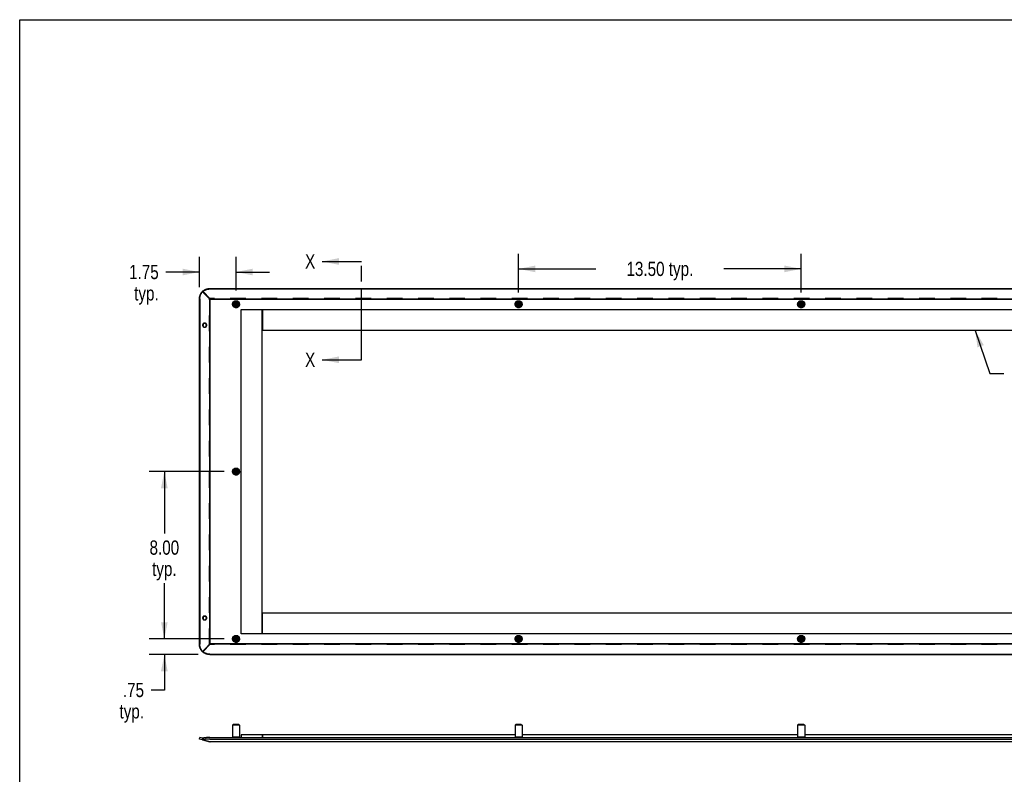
# Model space of a CAD drawing. Header units: inches. Extents: x 0 to 136, y 0 to 88.
# Tile 2 of 10: x 0 to 47, y 52 to 88. Entities that reach past the tile are written whole.
import ezdxf

# ---------------------------------------------------------------- set-up
doc = ezdxf.new("R2010")
doc.units = ezdxf.units.IN
doc.header["$LTSCALE"] = 7.48
doc.header["$MEASUREMENT"] = 0
for name, pattern in [('DOT', [0.2, 0.1, -0.1]), ('HIDDEN', [0.2, 0.1, -0.1]), ('PHANTOM', [0.8, 0.45, -0.05, 0.1, -0.05, 0.1, -0.05])]:
    doc.linetypes.add(name, pattern=pattern)
doc.layers.get('0').update_dxf_attribs({"linetype": 'CONTINUOUS'})
doc.layers.add('DEFAULT_2', color=8, linetype='HIDDEN')
doc.layers.add('DIMENSIONS', color=7, linetype='CONTINUOUS')
doc.styles.get("Standard").update_dxf_attribs({"font": 'txt', "width": 0.8})
doc.dimstyles.new('DIMSTYLE_1', dxfattribs={"dimtxt": 0.68, "dimasz": 0.8, "dimexe": 0.09, "dimexo": 0.07, "dimgap": 0.0425, "dimtad": 0, "dimtih": 1, "dimtoh": 1, "dimzin": 4, "dimdsep": 46, "dimtxsty": 'Standard', "dimblk": '_FILLED', "dimblk1": '_FILLED', "dimblk2": '_FILLED', "dimcen": 0.09, "dimadec": 0, "dimazin": 0, "dimtfac": 1, "dimtofl": 0, "dimtmove": 0, "dimatfit": 3, "dimldrblk": '_FILLED', "dimfxl": 0, "dimtolj": 1, "dimtzin": 4, "dimarcsym": 0})
doc.dimstyles.get("Standard").update_dxf_attribs({"dimtxt": 0.68, "dimasz": 0.8, "dimexe": 0.09, "dimexo": 0.07, "dimgap": 0.09, "dimtad": 0, "dimtih": 1, "dimtoh": 1, "dimzin": 4, "dimdsep": 46, "dimtxsty": 'Standard', "dimblk": '_FILLED', "dimblk1": '_FILLED', "dimblk2": '_FILLED', "dimcen": 0.09, "dimadec": 0, "dimazin": 0, "dimtp": 0.01, "dimtm": 0.01, "dimtfac": 1, "dimtofl": 0, "dimtmove": 0, "dimatfit": 3, "dimldrblk": '_FILLED', "dimfxl": 0, "dimtolj": 1, "dimtzin": 4, "dimarcsym": 0})

# ---------------------------------------------------------------- blocks, each defined once
blk = doc.blocks.new('_FILLED')
at = {"color": 0, "linetype": 'ByBlock'}
blk.add_solid([(0, 0), (-1, 0.2), (-1, -0.2)], dxfattribs=at)
blk = doc.blocks.new('*D6')
at = {"layer": 'DIMENSIONS', "color": 2, "linetype": 'Continuous'}
for p, q in [((8.586, 75.21), (8.586, 76.656)), ((10.336, 75.05), (10.336, 76.656)), ((8.586, 75.936), (6.981, 75.936)), ((10.336, 75.936), (11.936, 75.936))]:
    blk.add_line(p, q, dxfattribs=at)
at = {"layer": 'DIMENSIONS', "color": 2, "linetype": 'Continuous', "xscale": 0.8, "yscale": 0.8, "zscale": 0.8}
blk.add_blockref('_FILLED', (8.586, 75.936), dxfattribs=at)
at = {"layer": 'DIMENSIONS', "color": 2, "linetype": 'Continuous', "xscale": 0.8, "yscale": 0.8, "zscale": 0.8, "rotation": 180}
blk.add_blockref('_FILLED', (10.336, 75.936), dxfattribs=at)
at = {"layer": 'DIMENSIONS', "color": 2, "linetype": 'Continuous', "insert": (6.641, 76.276), "char_height": 0.68, "width": 2.176, "attachment_point": 3, "line_spacing_factor": 0.9}
blk.add_mtext('1.75\\Ptyp.', dxfattribs=at)
blk = doc.blocks.new('*D8')
at = {"layer": 'DIMENSIONS', "color": 2, "linetype": 'Continuous'}
for p, q in [((23.836, 74.956), (23.836, 76.806)), ((37.336, 74.956), (37.336, 76.806)), ((23.836, 76.086), (27.526, 76.086)), ((37.336, 76.086), (33.646, 76.086))]:
    blk.add_line(p, q, dxfattribs=at)
at = {"layer": 'DIMENSIONS', "color": 2, "linetype": 'Continuous', "xscale": 0.8, "yscale": 0.8, "zscale": 0.8, "rotation": 180}
blk.add_blockref('_FILLED', (23.836, 76.086), dxfattribs=at)
at = {"layer": 'DIMENSIONS', "color": 2, "linetype": 'Continuous', "xscale": 0.8, "yscale": 0.8, "zscale": 0.8}
blk.add_blockref('_FILLED', (37.336, 76.086), dxfattribs=at)
at = {"layer": 'DIMENSIONS', "color": 2, "linetype": 'Continuous', "insert": (30.586, 76.426), "char_height": 0.68, "width": 5.44, "attachment_point": 2, "line_spacing_factor": 0.9}
blk.add_mtext('13.50 typ.', dxfattribs=at)
blk = doc.blocks.new('*D9')
at = {"layer": 'DIMENSIONS', "color": 2, "linetype": 'Continuous'}
for p, q in [((6.911, 58.396), (6.911, 59.996)), ((9.776, 58.396), (6.191, 58.396)), ((8.522, 57.646), (6.191, 57.646)), ((6.911, 57.646), (6.911, 55.953)), ((6.911, 55.953), (6.28, 55.953))]:
    blk.add_line(p, q, dxfattribs=at)
at = {"layer": 'DIMENSIONS', "color": 2, "linetype": 'Continuous', "xscale": 0.8, "yscale": 0.8, "zscale": 0.8}
for p, rotation in [((6.911, 58.396), 270), ((6.911, 57.646), 90)]:
    blk.add_blockref('_FILLED', p, dxfattribs=dict(at, rotation=rotation))
at = {"layer": 'DIMENSIONS', "color": 2, "linetype": 'Continuous', "insert": (5.94, 56.293), "char_height": 0.68, "width": 2.176, "attachment_point": 3, "line_spacing_factor": 0.9}
blk.add_mtext('.75\\Ptyp.', dxfattribs=at)
blk = doc.blocks.new('*D10')
at = {"layer": 'DIMENSIONS', "color": 2, "linetype": 'Continuous'}
for p, q in [((9.776, 66.396), (6.191, 66.396)), ((6.911, 66.396), (6.911, 63.442)), ((6.911, 58.396), (6.911, 61.062)), ((9.776, 58.396), (6.191, 58.396))]:
    blk.add_line(p, q, dxfattribs=at)
at = {"layer": 'DIMENSIONS', "color": 2, "linetype": 'Continuous', "xscale": 0.8, "yscale": 0.8, "zscale": 0.8}
for p, rotation in [((6.911, 66.396), 90), ((6.911, 58.396), 270)]:
    blk.add_blockref('_FILLED', p, dxfattribs=dict(at, rotation=rotation))
at = {"layer": 'DIMENSIONS', "color": 2, "linetype": 'Continuous', "insert": (6.911, 63.102), "char_height": 0.68, "width": 2.176, "attachment_point": 2, "line_spacing_factor": 0.9}
blk.add_mtext('8.00\\Ptyp.', dxfattribs=at)

msp = doc.modelspace()

# ---------------------------------------------------------------- linework, layer by layer
at = {"color": 7, "linetype": 'Continuous'}
for p, q in [((0, 0), (0, 88)), ((0, 88), (136, 88)), ((8.7231, 74.9767), (8.7397, 74.9955)), ((8.7376, 75.0134), (8.7571, 75.0134)), ((8.7381, 75.0133), (8.7381, 74.9938)), ((8.7381, 74.9938), (8.7557, 75.0092)), ((8.7381, 74.9938), (9.0863, 74.6457)), ((8.7397, 74.9955), (8.7478, 75.0039)), ((9.0818, 75.1458), (9.0818, 75.1263)), ((9.0818, 75.1263), (91.5907, 75.1263)), ((8.5862, 74.6502), (8.6057, 74.6502)), ((8.6057, 74.6502), (8.6057, 58.1413)), ((9.0863, 58.1458), (9.0863, 74.6457)), ((9.0896, 74.6424), (9.0863, 74.6457)), ((9.0863, 74.6457), (9.1088, 74.6292)), ((91.5861, 74.6457), (9.0863, 74.6457)), ((9.0963, 74.6358), (9.0896, 74.6424)), ((9.1063, 74.6257), (9.0962, 74.6357)), ((9.1063, 74.6257), (9.0963, 74.6358)), ((9.1063, 58.1658), (9.1063, 74.6257)), ((91.5662, 74.6257), (9.1063, 74.6257)), ((10.5862, 58.6458), (10.5862, 74.1458)), ((10.5862, 74.1458), (11.5862, 74.1458)), ((11.5862, 58.6458), (11.5862, 74.1458)), ((11.6062, 74.1458), (11.6062, 73.1458)), ((11.6062, 74.1458), (90.0662, 74.1458)), ((8.8478, 73.4898), (8.8402, 73.4894)), ((8.9193, 73.3958), (8.9388, 73.3958)), ((90.0662, 73.1458), (11.6062, 73.1458)), ((8.8478, 59.4898), (8.8402, 59.4894)), ((8.9193, 59.3958), (8.9388, 59.3958)), ((11.6062, 58.6458), (11.6062, 59.6458)), ((11.6062, 59.6458), (90.0662, 59.6458)), ((11.5862, 58.6458), (10.5862, 58.6458)), ((90.0662, 58.6458), (11.6062, 58.6458)), ((8.5862, 58.1413), (8.6057, 58.1413)), ((8.7381, 57.7977), (9.0863, 58.1458)), ((9.0863, 58.1458), (9.1088, 58.1623)), ((9.0895, 58.1492), (9.0863, 58.1458)), ((91.5861, 58.1458), (9.0863, 58.1458)), ((9.0962, 58.1558), (9.0895, 58.1492)), ((9.1063, 58.1658), (9.0962, 58.1558)), ((9.1063, 58.1658), (9.0963, 58.1557)), ((91.5662, 58.1658), (9.1063, 58.1658)), ((8.7376, 57.7781), (8.7571, 57.7781)), ((8.7381, 57.7782), (8.7381, 57.7977)), ((8.7557, 57.7823), (8.7381, 57.7977)), ((8.7478, 57.7876), (8.7397, 57.796)), ((8.774, 57.7678), (8.7557, 57.7823)), ((9.0818, 57.6458), (9.0818, 57.6652)), ((9.0818, 57.6652), (91.5907, 57.6652)), ((10.2081, 54.306), (10.1677, 54.2656)), ((10.1677, 54.2656), (10.1677, 53.699)), ((10.5047, 54.2656), (10.1677, 54.2656)), ((10.4643, 54.306), (10.2081, 54.306)), ((10.4643, 54.306), (10.5047, 54.2656)), ((10.5047, 54.2656), (10.5047, 53.699)), ((23.7081, 54.306), (23.6677, 54.2656)), ((23.6677, 54.2656), (23.6677, 53.699)), ((24.0047, 54.2656), (23.6677, 54.2656)), ((23.9643, 54.306), (23.7081, 54.306)), ((23.9643, 54.306), (24.0047, 54.2656)), ((24.0047, 54.2656), (24.0047, 53.699)), ((37.2081, 54.306), (37.1677, 54.2656)), ((37.1677, 54.2656), (37.1677, 53.699)), ((37.5047, 54.2656), (37.1677, 54.2656)), ((37.4643, 54.306), (37.2081, 54.306)), ((37.4643, 54.306), (37.5047, 54.2656)), ((37.5047, 54.2656), (37.5047, 53.699)), ((8.5862, 53.607), (8.6057, 53.6825)), ((8.7571, 53.6434), (8.6057, 53.6825)), ((8.7376, 53.5679), (8.7571, 53.6434)), ((8.7557, 53.6523), (8.7381, 53.6483)), ((8.7381, 53.5728), (8.7381, 53.6483)), ((9.0818, 53.6825), (91.5907, 53.6825)), ((10.5047, 53.699), (10.1677, 53.699)), ((10.1687, 53.6825), (10.1687, 53.699)), ((10.5037, 53.6825), (10.5037, 53.699)), ((10.5862, 53.806), (10.5862, 53.6825)), ((11.5862, 53.806), (10.5862, 53.806)), ((11.5862, 53.806), (11.5862, 53.6825)), ((11.6062, 53.806), (11.6062, 53.6825)), ((23.6677, 53.806), (11.6062, 53.806)), ((24.0047, 53.699), (23.6677, 53.699)), ((23.6687, 53.6825), (23.6687, 53.699)), ((24.0037, 53.6825), (24.0037, 53.699)), ((37.1677, 53.806), (24.0047, 53.806)), ((37.5047, 53.699), (37.1677, 53.699)), ((37.1687, 53.6825), (37.1687, 53.699)), ((37.5037, 53.6825), (37.5037, 53.699)), ((50.6677, 53.806), (37.5047, 53.806)), ((9.0759, 53.4856), (9.0747, 53.4809)), ((9.0947, 53.4784), (9.0941, 53.4759))]:
    msp.add_line(p, q, dxfattribs=at)
at = {"color": 7, "linetype": 'PHANTOM'}
msp.add_line((16.3362, 71.738), (16.3362, 76.4418), dxfattribs=at)
at = {"color": 3, "linetype": 'Continuous'}
for p, q in [((8.7202, 74.9955), (8.7376, 75.0134)), ((9.0818, 75.1458), (91.5907, 75.1458)), ((8.5862, 58.1413), (8.5862, 74.6502)), ((8.7557, 57.7628), (8.7381, 57.7782)), ((9.0818, 57.6458), (91.5907, 57.6458)), ((9.0941, 53.4759), (8.5862, 53.607)), ((8.7381, 53.5728), (9.0863, 53.483)), ((9.0818, 53.607), (91.5907, 53.607)), ((9.0896, 53.4814), (9.0863, 53.483)), ((91.5662, 53.478), (9.1063, 53.478))]:
    msp.add_line(p, q, dxfattribs=at)
for points in [[(8.5862, 74.6502), (8.5868, 74.6756), (8.5887, 74.7009), (8.5918, 74.7262), (8.5962, 74.7512), (8.6018, 74.7759), (8.6085, 74.8003), (8.6165, 74.8244), (8.6257, 74.8479), (8.636, 74.871), (8.6474, 74.8935), (8.6599, 74.9154), (8.6735, 74.9366), (8.6881, 74.957), (8.7037, 74.9767), (8.7202, 74.9955)], [(8.7381, 75.0133), (8.7557, 75.0287), (8.774, 75.0432), (8.793, 75.0569), (8.8127, 75.0697), (8.8329, 75.0815), (8.8537, 75.0925), (8.875, 75.1024), (8.8968, 75.1114), (8.919, 75.1194), (8.9416, 75.1263), (8.9645, 75.1322), (8.9876, 75.1371), (9.0109, 75.1409), (9.0345, 75.1436), (9.058, 75.1452), (9.0818, 75.1458)], [(8.9193, 73.3958), (8.919, 73.4035), (8.9181, 73.4112), (8.9165, 73.4188), (8.9144, 73.4263), (8.9116, 73.4335), (8.9083, 73.4405), (8.9045, 73.4472), (8.9001, 73.4535), (8.8952, 73.4594), (8.8899, 73.4649), (8.8842, 73.4699), (8.8781, 73.4745), (8.8716, 73.4784), (8.8648, 73.4818), (8.8578, 73.4847), (8.8506, 73.4869), (8.8433, 73.4885), (8.838, 73.4892)], [(8.838, 73.3024), (8.8433, 73.303), (8.8506, 73.3046), (8.8578, 73.3069), (8.8648, 73.3097), (8.8716, 73.3131), (8.8781, 73.3171), (8.8842, 73.3216), (8.8899, 73.3266), (8.8952, 73.3321), (8.9001, 73.338), (8.9045, 73.3443), (8.9083, 73.351), (8.9116, 73.358), (8.9144, 73.3652), (8.9165, 73.3727), (8.9181, 73.3803), (8.919, 73.388), (8.9193, 73.3958)], [(8.9193, 59.3958), (8.919, 59.4035), (8.9181, 59.4112), (8.9165, 59.4188), (8.9144, 59.4263), (8.9116, 59.4335), (8.9083, 59.4405), (8.9045, 59.4472), (8.9001, 59.4535), (8.8952, 59.4594), (8.8899, 59.4649), (8.8842, 59.4699), (8.8781, 59.4745), (8.8716, 59.4784), (8.8648, 59.4818), (8.8578, 59.4847), (8.8506, 59.4869), (8.8433, 59.4885), (8.838, 59.4892)], [(8.838, 59.3024), (8.8433, 59.303), (8.8506, 59.3046), (8.8578, 59.3069), (8.8648, 59.3097), (8.8716, 59.3131), (8.8781, 59.3171), (8.8842, 59.3216), (8.8899, 59.3266), (8.8952, 59.3321), (8.9001, 59.338), (8.9045, 59.3443), (8.9083, 59.351), (8.9116, 59.358), (8.9144, 59.3652), (8.9165, 59.3727), (8.9181, 59.3803), (8.919, 59.388), (8.9193, 59.3958)], [(8.7376, 57.7781), (8.7202, 57.796), (8.7037, 57.8148), (8.6881, 57.8345), (8.6735, 57.8549), (8.6599, 57.8761), (8.6474, 57.898), (8.636, 57.9205), (8.6257, 57.9436), (8.6165, 57.9672), (8.6085, 57.9912), (8.6018, 58.0156), (8.5962, 58.0404), (8.5918, 58.0654), (8.5887, 58.0906), (8.5868, 58.1159), (8.5862, 58.1413)], [(9.0818, 57.6458), (9.058, 57.6463), (9.0345, 57.6479), (9.0109, 57.6506), (8.9876, 57.6544), (8.9645, 57.6593), (8.9416, 57.6652), (8.919, 57.6721), (8.8968, 57.6801), (8.875, 57.6891), (8.8537, 57.699), (8.8329, 57.71), (8.8127, 57.7218), (8.793, 57.7346), (8.774, 57.7483), (8.7557, 57.7628)], [(9.0818, 53.607), (9.058, 53.6068), (9.0345, 53.6064), (9.0109, 53.6057), (8.9876, 53.6047), (8.9645, 53.6035), (8.9416, 53.6019), (8.919, 53.6002), (8.8968, 53.5981), (8.875, 53.5958), (8.8537, 53.5932), (8.8329, 53.5904), (8.8127, 53.5873), (8.793, 53.584), (8.774, 53.5805), (8.7557, 53.5768), (8.7381, 53.5728)], [(9.0963, 53.4792), (9.0929, 53.4802), (9.0896, 53.4814)], [(9.1063, 53.478), (9.1029, 53.4781), (9.0996, 53.4785), (9.0963, 53.4792)]]:
    msp.add_lwpolyline(points, dxfattribs=at)
at = {"color": 7, "linetype": 'Continuous'}
for points in [[(8.6057, 74.6502), (8.6063, 74.6756), (8.6082, 74.7009), (8.6113, 74.7262), (8.6157, 74.7512), (8.6212, 74.7759), (8.628, 74.8003), (8.636, 74.8244), (8.6452, 74.8479), (8.6555, 74.871), (8.6669, 74.8935), (8.6794, 74.9154), (8.693, 74.9366), (8.7076, 74.957), (8.7231, 74.9767)], [(8.7557, 75.0092), (8.774, 75.0237), (8.793, 75.0374), (8.8127, 75.0502), (8.8329, 75.0621), (8.8537, 75.073), (8.875, 75.083), (8.8968, 75.0919), (8.919, 75.0999), (8.9416, 75.1069), (8.9645, 75.1128), (8.9876, 75.1176), (9.0109, 75.1214), (9.0345, 75.1241), (9.058, 75.1257), (9.0818, 75.1263)], [(9.0962, 74.6357), (9.0895, 74.6424), (9.0863, 74.6457)], [(8.8402, 73.4894), (8.8328, 73.4885), (8.8254, 73.4869), (8.8182, 73.4847), (8.8112, 73.4818), (8.8044, 73.4784), (8.798, 73.4745), (8.7919, 73.4699), (8.7861, 73.4649), (8.7808, 73.4594), (8.7759, 73.4535), (8.7716, 73.4472), (8.7677, 73.4405), (8.7644, 73.4335), (8.7617, 73.4263), (8.7595, 73.4188), (8.758, 73.4112), (8.7571, 73.4035), (8.7567, 73.3958)], [(8.7567, 73.3958), (8.7571, 73.388), (8.758, 73.3803), (8.7595, 73.3727), (8.7617, 73.3652), (8.7644, 73.358), (8.7677, 73.351), (8.7716, 73.3443), (8.7759, 73.338), (8.7808, 73.3321), (8.7861, 73.3266), (8.7919, 73.3216), (8.798, 73.3171), (8.8044, 73.3131), (8.8112, 73.3097), (8.8182, 73.3069), (8.8254, 73.3046), (8.8328, 73.303)], [(8.9388, 73.3958), (8.9385, 73.4035), (8.9375, 73.4112), (8.936, 73.4188), (8.9339, 73.4263), (8.9311, 73.4335), (8.9278, 73.4405), (8.924, 73.4472), (8.9196, 73.4535), (8.9147, 73.4594), (8.9094, 73.4649), (8.9037, 73.4699), (8.8975, 73.4745), (8.8911, 73.4784), (8.8843, 73.4818), (8.8773, 73.4847), (8.8701, 73.4869), (8.8627, 73.4885), (8.8553, 73.4894), (8.8478, 73.4898)], [(8.8478, 73.3018), (8.8553, 73.3021), (8.8627, 73.303), (8.8701, 73.3046), (8.8773, 73.3069), (8.8843, 73.3097), (8.8911, 73.3131), (8.8975, 73.3171), (8.9037, 73.3216), (8.9094, 73.3266), (8.9147, 73.3321), (8.9196, 73.338), (8.924, 73.3443), (8.9278, 73.351), (8.9311, 73.358), (8.9339, 73.3652), (8.936, 73.3727), (8.9375, 73.3803), (8.9385, 73.388), (8.9388, 73.3958)], [(8.8328, 73.303), (8.8402, 73.3021), (8.8478, 73.3018)], [(8.8402, 59.4894), (8.8328, 59.4885), (8.8254, 59.4869), (8.8182, 59.4847), (8.8112, 59.4818), (8.8044, 59.4784), (8.798, 59.4745), (8.7919, 59.4699), (8.7861, 59.4649), (8.7808, 59.4594), (8.7759, 59.4535), (8.7716, 59.4472), (8.7677, 59.4405), (8.7644, 59.4335), (8.7617, 59.4263), (8.7595, 59.4188), (8.758, 59.4112), (8.7571, 59.4035), (8.7567, 59.3958)], [(8.7567, 59.3958), (8.7571, 59.388), (8.758, 59.3803), (8.7595, 59.3727), (8.7617, 59.3652), (8.7644, 59.358), (8.7677, 59.351), (8.7716, 59.3443), (8.7759, 59.338), (8.7808, 59.3321), (8.7861, 59.3266), (8.7919, 59.3216), (8.798, 59.3171), (8.8044, 59.3131), (8.8112, 59.3097), (8.8182, 59.3069), (8.8254, 59.3046), (8.8328, 59.303)], [(8.8328, 59.303), (8.8402, 59.3021), (8.8478, 59.3018)], [(8.9388, 59.3958), (8.9385, 59.4035), (8.9375, 59.4112), (8.936, 59.4188), (8.9339, 59.4263), (8.9311, 59.4335), (8.9278, 59.4405), (8.924, 59.4472), (8.9196, 59.4535), (8.9147, 59.4594), (8.9094, 59.4649), (8.9037, 59.4699), (8.8975, 59.4745), (8.8911, 59.4784), (8.8843, 59.4818), (8.8773, 59.4847), (8.8701, 59.4869), (8.8627, 59.4885), (8.8553, 59.4894), (8.8478, 59.4898)], [(8.8478, 59.3018), (8.8553, 59.3021), (8.8627, 59.303), (8.8701, 59.3046), (8.8773, 59.3069), (8.8843, 59.3097), (8.8911, 59.3131), (8.8975, 59.3171), (8.9037, 59.3216), (8.9094, 59.3266), (8.9147, 59.3321), (8.9196, 59.338), (8.924, 59.3443), (8.9278, 59.351), (8.9311, 59.358), (8.9339, 59.3652), (8.936, 59.3727), (8.9375, 59.3803), (8.9385, 59.388), (8.9388, 59.3958)], [(8.7397, 57.796), (8.7231, 57.8148), (8.7076, 57.8345), (8.693, 57.8549), (8.6794, 57.8761), (8.6669, 57.898), (8.6555, 57.9205), (8.6452, 57.9436), (8.636, 57.9672), (8.628, 57.9912), (8.6212, 58.0156), (8.6157, 58.0404), (8.6113, 58.0654), (8.6082, 58.0906), (8.6063, 58.1159), (8.6057, 58.1413)], [(9.0963, 58.1557), (9.0896, 58.1491), (9.0863, 58.1458)], [(9.0818, 57.6652), (9.058, 57.6658), (9.0345, 57.6674), (9.0109, 57.6701), (8.9876, 57.6739), (8.9645, 57.6788), (8.9416, 57.6847), (8.919, 57.6916), (8.8968, 57.6996), (8.875, 57.7086), (8.8537, 57.7185), (8.8329, 57.7295), (8.8127, 57.7413), (8.793, 57.7541), (8.774, 57.7678)], [(9.0818, 53.6825), (9.058, 53.6823), (9.0345, 53.6819), (9.0109, 53.6812), (8.9876, 53.6802), (8.9645, 53.679), (8.9416, 53.6775), (8.919, 53.6757), (8.8968, 53.6736), (8.875, 53.6713), (8.8537, 53.6687), (8.8329, 53.6659), (8.8127, 53.6629), (8.793, 53.6596), (8.774, 53.656), (8.7557, 53.6523)]]:
    msp.add_lwpolyline(points, dxfattribs=at)
for centre, radius in [((10.3362, 74.3958), 0.1685), ((10.3362, 74.3958), 0.1281), ((10.3362, 74.3958), 0.0939), ((10.3362, 74.3958), 0.09), ((10.3362, 74.3958), 0.04), ((23.8362, 74.3958), 0.1685), ((23.8362, 74.3958), 0.1281), ((23.8362, 74.3958), 0.0939), ((23.8362, 74.3958), 0.09), ((23.8362, 74.3958), 0.04), ((37.3362, 74.3958), 0.1685), ((37.3362, 74.3958), 0.1281), ((37.3362, 74.3958), 0.0939), ((37.3362, 74.3958), 0.09), ((37.3362, 74.3958), 0.04), ((10.3362, 66.3958), 0.1685), ((10.3362, 66.3958), 0.1281), ((10.3362, 66.3958), 0.0939), ((10.3362, 66.3958), 0.09), ((10.3362, 66.3958), 0.04), ((10.3362, 58.3958), 0.1685), ((10.3362, 58.3958), 0.1281), ((10.3362, 58.3958), 0.0939), ((10.3362, 58.3958), 0.09), ((10.3362, 58.3958), 0.04), ((23.8362, 58.3958), 0.1685), ((23.8362, 58.3958), 0.1281), ((23.8362, 58.3958), 0.0939), ((23.8362, 58.3958), 0.09), ((23.8362, 58.3958), 0.04), ((37.3362, 58.3958), 0.1685), ((37.3362, 58.3958), 0.1281), ((37.3362, 58.3958), 0.0939), ((37.3362, 58.3958), 0.09), ((37.3362, 58.3958), 0.04)]:
    msp.add_circle(centre, radius, dxfattribs=at)
at = {"color": 3, "linetype": 'Continuous'}
msp.add_arc((9.1063, 53.636), 0.158, 262.76659, 270, dxfattribs=at)
at = {"layer": 'DEFAULT_2', "color": 8, "linetype": 'HIDDEN'}
for p, q in [((9.0747, 74.6539), (8.7376, 75.0134)), ((8.7381, 75.0133), (9.0863, 74.6652)), ((8.7478, 75.0039), (8.7571, 75.0134)), ((9.0942, 74.6539), (8.7571, 75.0134)), ((9.0668, 58.1458), (9.0668, 74.6457)), ((9.0668, 74.6457), (9.0941, 74.6257)), ((9.0668, 74.6457), (9.0863, 74.6457)), ((9.0941, 74.6257), (9.0747, 74.6539)), ((9.0747, 74.6539), (9.0942, 74.6539)), ((9.0863, 74.6652), (9.0863, 74.6457)), ((9.0929, 74.6522), (9.0863, 74.6652)), ((91.5861, 74.6652), (9.0863, 74.6652)), ((9.1063, 74.6257), (9.0864, 74.6357)), ((9.0941, 74.6257), (9.1063, 74.6257)), ((9.1136, 74.6257), (9.0942, 74.6539)), ((9.1088, 74.6292), (9.1136, 74.6257)), ((8.7373, 73.3958), (8.7567, 73.3958)), ((8.8358, 73.4894), (8.8283, 73.4898)), ((8.8283, 73.4898), (8.8478, 73.4898)), ((8.838, 73.4892), (8.8358, 73.4894)), ((8.8283, 73.3018), (8.8358, 73.3021)), ((8.8283, 73.3018), (8.8478, 73.3018)), ((8.8358, 73.3021), (8.838, 73.3024)), ((8.7373, 59.3958), (8.7567, 59.3958)), ((8.8358, 59.4894), (8.8283, 59.4898)), ((8.8283, 59.4898), (8.8478, 59.4898)), ((8.8283, 59.3018), (8.8358, 59.3021)), ((8.8283, 59.3018), (8.8478, 59.3018)), ((8.838, 59.4892), (8.8358, 59.4894)), ((8.8358, 59.3021), (8.838, 59.3024)), ((9.0747, 58.1376), (8.7376, 57.7781)), ((8.7381, 57.7782), (9.0863, 58.1263)), ((9.0942, 58.1376), (8.7571, 57.7781)), ((9.0668, 58.1458), (9.0941, 58.1658)), ((9.0798, 58.1525), (9.0668, 58.1458)), ((9.0863, 58.1458), (9.0668, 58.1458)), ((9.0941, 58.1658), (9.0747, 58.1376)), ((9.0942, 58.1376), (9.0747, 58.1376)), ((9.0863, 58.1263), (9.0863, 58.1458)), ((91.5861, 58.1263), (9.0863, 58.1263)), ((9.1063, 58.1658), (9.0941, 58.1658)), ((9.1136, 58.1658), (9.0942, 58.1376)), ((9.1063, 58.1658), (9.0963, 58.1459)), ((9.1088, 58.1623), (9.1136, 58.1658)), ((8.7571, 57.7781), (8.7478, 57.7876))]:
    msp.add_line(p, q, dxfattribs=at)
for points in [[(9.0864, 74.6357), (9.0733, 74.6424), (9.0668, 74.6457)], [(9.1063, 74.6257), (9.1029, 74.6324), (9.0929, 74.6522)], [(8.8283, 73.4898), (8.8208, 73.4894), (8.8133, 73.4885), (8.8059, 73.4869), (8.7987, 73.4847), (8.7917, 73.4818), (8.785, 73.4784), (8.7785, 73.4745), (8.7724, 73.4699), (8.7666, 73.4649), (8.7613, 73.4594), (8.7564, 73.4535), (8.7521, 73.4472), (8.7482, 73.4405), (8.7449, 73.4335), (8.7422, 73.4263), (8.74, 73.4188), (8.7385, 73.4112), (8.7376, 73.4035), (8.7373, 73.3958)], [(8.7373, 73.3958), (8.7376, 73.388), (8.7385, 73.3803), (8.74, 73.3727), (8.7422, 73.3652), (8.7449, 73.358), (8.7482, 73.351), (8.7521, 73.3443), (8.7564, 73.338), (8.7613, 73.3321), (8.7666, 73.3266), (8.7724, 73.3216), (8.7785, 73.3171), (8.785, 73.3131), (8.7917, 73.3097), (8.7987, 73.3069), (8.8059, 73.3046), (8.8133, 73.303), (8.8208, 73.3021), (8.8283, 73.3018)], [(8.8283, 59.4898), (8.8208, 59.4894), (8.8133, 59.4885), (8.8059, 59.4869), (8.7987, 59.4847), (8.7917, 59.4818), (8.785, 59.4784), (8.7785, 59.4745), (8.7724, 59.4699), (8.7666, 59.4649), (8.7613, 59.4594), (8.7564, 59.4535), (8.7521, 59.4472), (8.7482, 59.4405), (8.7449, 59.4335), (8.7422, 59.4263), (8.74, 59.4188), (8.7385, 59.4112), (8.7376, 59.4035), (8.7373, 59.3958)], [(8.7373, 59.3958), (8.7376, 59.388), (8.7385, 59.3803), (8.74, 59.3727), (8.7422, 59.3652), (8.7449, 59.358), (8.7482, 59.351), (8.7521, 59.3443), (8.7564, 59.338), (8.7613, 59.3321), (8.7666, 59.3266), (8.7724, 59.3216), (8.7785, 59.3171), (8.785, 59.3131), (8.7917, 59.3097), (8.7987, 59.3069), (8.8059, 59.3046), (8.8133, 59.303), (8.8208, 59.3021), (8.8283, 59.3018)], [(9.1063, 58.1658), (9.0996, 58.1625), (9.0798, 58.1525)], [(9.0963, 58.1459), (9.0896, 58.1328), (9.0863, 58.1263)]]:
    msp.add_lwpolyline(points, dxfattribs=at)
at = {"layer": 'DEFAULT_2', "color": 8, "linetype": 'DOT'}
for centre, radius in [((10.3362, 74.3958), 0.1675), ((10.3362, 74.3958), 0.0312), ((23.8362, 74.3958), 0.1675), ((23.8362, 74.3958), 0.0312), ((37.3362, 74.3958), 0.1675), ((37.3362, 74.3958), 0.0312), ((10.3362, 66.3958), 0.1675), ((10.3362, 66.3958), 0.0312), ((10.3362, 58.3958), 0.1675), ((10.3362, 58.3958), 0.0312), ((23.8362, 58.3958), 0.1675), ((23.8362, 58.3958), 0.0312), ((37.3362, 58.3958), 0.1675), ((37.3362, 58.3958), 0.0312)]:
    msp.add_circle(centre, radius, dxfattribs=at)
at = {"layer": 'DEFAULT_2', "color": 8, "linetype": 'HIDDEN'}
for centre, radius in [((10.3362, 74.3958), 0.1664), ((10.3362, 74.3958), 0.1483), ((10.3362, 74.3958), 0.1455), ((10.3362, 74.3958), 0.0465), ((10.3362, 74.3958), 0.0065), ((23.8362, 74.3958), 0.1664), ((23.8362, 74.3958), 0.1483), ((23.8362, 74.3958), 0.1455), ((23.8362, 74.3958), 0.0465), ((23.8362, 74.3958), 0.0065), ((37.3362, 74.3958), 0.1664), ((37.3362, 74.3958), 0.1483), ((37.3362, 74.3958), 0.1455), ((37.3362, 74.3958), 0.0465), ((37.3362, 74.3958), 0.0065), ((10.3362, 66.3958), 0.1664), ((10.3362, 66.3958), 0.1483), ((10.3362, 66.3958), 0.1455), ((10.3362, 66.3958), 0.0465), ((10.3362, 66.3958), 0.0065), ((10.3362, 58.3958), 0.1664), ((10.3362, 58.3958), 0.1483), ((10.3362, 58.3958), 0.1455), ((10.3362, 58.3958), 0.0465), ((10.3362, 58.3958), 0.0065), ((23.8362, 58.3958), 0.1664), ((23.8362, 58.3958), 0.1483), ((23.8362, 58.3958), 0.1455), ((23.8362, 58.3958), 0.0465), ((23.8362, 58.3958), 0.0065), ((37.3362, 58.3958), 0.1664), ((37.3362, 58.3958), 0.1483), ((37.3362, 58.3958), 0.1455), ((37.3362, 58.3958), 0.0465), ((37.3362, 58.3958), 0.0065)]:
    msp.add_circle(centre, radius, dxfattribs=at)

# ---------------------------------------------------------------- texts
at = {"color": 7, "linetype": 'Continuous', "char_height": 0.68, "width": 0.544, "attachment_point": 1, "line_spacing_factor": 0.9}
for insert in [(13.6343, 76.7818), (13.6343, 72.078)]:
    msp.add_mtext('X', dxfattribs=dict(at, insert=insert))

# ---------------------------------------------------------------- dimensions: what is measured, and where the dimension line sits
at = {"layer": 'DIMENSIONS', "color": 2, "linetype": 'Continuous'}
for base, p1, p2, text, picture, middle in [((37.3362, 76.0864), (23.8362, 74.8858), (37.3362, 74.8858), '<> typ.', '*D8', (30.5862, 76.0864)), ((10.3362, 75.936), (8.5862, 75.1402), (10.3362, 74.9797), '<>\\Ptyp.', '*D6', (5.5534, 75.426))]:
    dim = msp.add_linear_dim(base=base, p1=p1, p2=p2, text=text, dimstyle='DIMSTYLE_1', dxfattribs=at)
    dim.commit()
    dim.dimension.update_dxf_attribs({"geometry": picture, "text_midpoint": middle, "dimtype": 160})
for base, p1, p2, picture, middle in [((6.9107, 66.3958), (9.8462, 58.3958), (9.8462, 66.3958), '*D10', (6.9107, 62.2524)), ((6.9107, 58.3958), (8.5918, 57.6458), (9.8462, 58.3958), '*D9', (4.8525, 55.4428))]:
    dim = msp.add_linear_dim(base=base, p1=p1, p2=p2, angle=90, text='<>\\Ptyp.', dimstyle='DIMSTYLE_1', dxfattribs=at)
    dim.commit()
    dim.dimension.update_dxf_attribs({"geometry": picture, "text_midpoint": middle, "dimtype": 160})

# ---------------------------------------------------------------- leaders
at = {"color": 7, "linetype": 'Continuous'}
for points in [[(14.4503, 76.4418), (16.3362, 76.4418)], [(14.4503, 71.738), (16.3362, 71.738)]]:
    msp.add_leader(points, dimstyle='Standard', override={"dimtad": 0}, dxfattribs=at)
at = {"layer": 'DIMENSIONS', "color": 2, "linetype": 'Continuous', "annotation_type": 0, "has_hookline": 1, "hookline_direction": 1, "text_width": 16.1444}
msp.add_leader([(45.6513, 73.1458), (46.3527, 71.086), (47.0214, 71.086)], dimstyle='Standard', override={"dimtad": 0}, dxfattribs=at)

doc.saveas('drawing.dxf')
